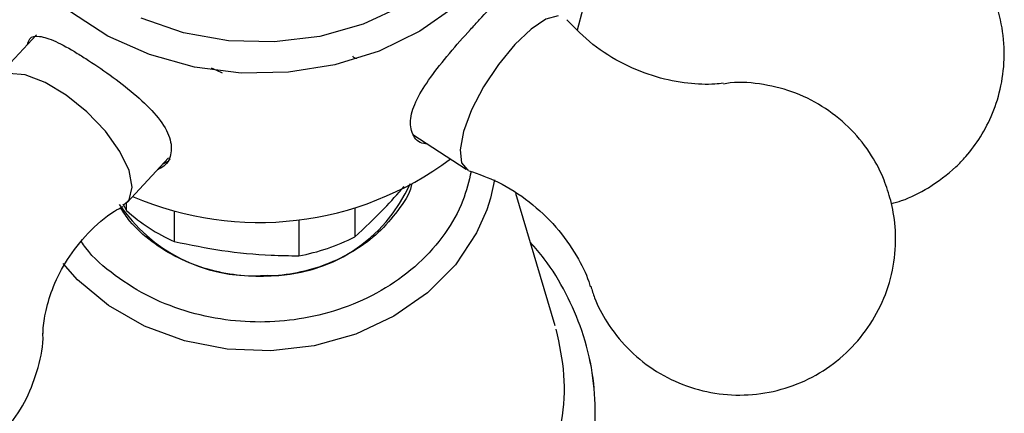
# Model space of a CAD drawing. Header units: millimetres. Extents: x 4096.516 to 4096.733, y 1727.865 to 1728.119.
# Tile 3 of 12: x 4096.538 to 4096.582, y 1727.892 to 1727.91. Entities that reach past the tile are written whole.
import ezdxf

# ---------------------------------------------------------------- set-up
doc = ezdxf.new("R2010")
doc.units = ezdxf.units.MM
doc.layers.add('SANINDUSA', color=3, linetype='Continuous')

msp = doc.modelspace()

# ---------------------------------------------------------------- linework, layer by layer
at = {"layer": 'SANINDUSA'}
for p, q in [((4096.539026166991, 1727.909069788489), (4096.537185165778, 1727.907090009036)), ((4096.555703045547, 1727.904660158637), (4096.558071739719, 1727.903121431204)), ((4096.543043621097, 1727.901642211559), (4096.544884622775, 1727.903621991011)), ((4096.562022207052, 1727.896172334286), (4096.560278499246, 1727.902038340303)), ((4096.542856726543, 1727.901586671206), (4096.543023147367, 1727.901283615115)), ((4096.543023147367, 1727.901283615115), (4096.543023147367, 1727.901621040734)), ((4096.54513773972, 1727.901264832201), (4096.54513773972, 1727.899909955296)), ((4096.553133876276, 1727.901387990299), (4096.553133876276, 1727.900117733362)), ((4096.55065326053, 1727.900870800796), (4096.55065326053, 1727.899273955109)), ((4096.549253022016, 1727.898395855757), (4096.548951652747, 1727.898389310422))]:
    msp.add_line(p, q, dxfattribs=at)
at = {"layer": 'SANINDUSA', "flags": 128}
for points in [[(4096.556499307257, 1727.925829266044), (4096.558038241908, 1727.924641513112), (4096.559314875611, 1727.923253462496), (4096.560292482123, 1727.921705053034), (4096.56094293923, 1727.920040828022), (4096.561247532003, 1727.918308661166), (4096.561197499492, 1727.916558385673), (4096.560794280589, 1727.914840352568), (4096.560049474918, 1727.913203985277), (4096.558984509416, 1727.911696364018), (4096.557630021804, 1727.910360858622), (4096.556024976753, 1727.909235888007), (4096.554215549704, 1727.90835381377), (4096.552253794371, 1727.907740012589), (4096.550196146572, 1727.907412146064), (4096.548101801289, 1727.907379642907), (4096.54603100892, 1727.907643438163), (4096.54404334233, 1727.908195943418), (4096.542195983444, 1727.909021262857), (4096.54054207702, 1727.910095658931), (4096.539129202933, 1727.911388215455), (4096.537998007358, 1727.912861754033)], [(4096.56365883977, 1727.914757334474), (4096.56374965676, 1727.914653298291), (4096.563812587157, 1727.914217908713), (4096.563787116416, 1727.913482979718), (4096.56367550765, 1727.912513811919), (4096.563487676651, 1727.911396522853), (4096.56324031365, 1727.910230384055), (4096.562999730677, 1727.909278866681)], [(4096.555291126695, 1727.910377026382), (4096.553511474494, 1727.909552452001), (4096.551584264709, 1727.909006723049), (4096.549571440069, 1727.908757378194), (4096.547537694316, 1727.908812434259), (4096.545548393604, 1727.909170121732), (4096.543667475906, 1727.909818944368)], [(4096.562152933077, 1727.909909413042), (4096.561611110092, 1727.909766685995), (4096.560948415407, 1727.909331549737), (4096.560223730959, 1727.908642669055), (4096.559501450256, 1727.907761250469), (4096.558845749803, 1727.906765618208), (4096.558314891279, 1727.90574422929), (4096.557956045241, 1727.904787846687), (4096.557801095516, 1727.903981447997), (4096.557863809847, 1727.903396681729), (4096.55813861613, 1727.90308550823), (4096.558188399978, 1727.90306703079)], [(4096.54327265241, 1727.902314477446), (4096.543132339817, 1727.903052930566), (4096.542723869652, 1727.903908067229), (4096.542083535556, 1727.904803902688), (4096.54126823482, 1727.905660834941), (4096.540350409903, 1727.906402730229), (4096.539411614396, 1727.906963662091), (4096.538535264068, 1727.907293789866), (4096.537799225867, 1727.90736378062), (4096.53726890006, 1727.907167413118), (4096.53705837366, 1727.90690558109)], [(4096.546772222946, 1727.907616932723), (4096.547003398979, 1727.907502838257), (4096.547261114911, 1727.907395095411)], [(4096.544618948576, 1727.903336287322), (4096.544872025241, 1727.903474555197), (4096.544957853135, 1727.903553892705)], [(4096.559328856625, 1727.902640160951), (4096.55915014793, 1727.901832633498), (4096.558987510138, 1727.901321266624)], [(4096.542865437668, 1727.90150035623), (4096.543132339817, 1727.901758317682), (4096.54327265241, 1727.902314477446)], [(4096.558987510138, 1727.901321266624), (4096.558536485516, 1727.900295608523), (4096.557595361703, 1727.898878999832), (4096.556358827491, 1727.897631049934), (4096.554868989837, 1727.89659425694), (4096.553176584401, 1727.895803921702), (4096.551339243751, 1727.895286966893), (4096.549419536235, 1727.895060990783), (4096.547482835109, 1727.895133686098), (4096.545595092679, 1727.895502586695), (4096.543820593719, 1727.896155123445), (4096.542219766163, 1727.897069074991), (4096.54084712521, 1727.898213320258), (4096.540205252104, 1727.89892882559)]]:
    msp.add_lwpolyline(points, dxfattribs=at)
at = {"layer": 'SANINDUSA'}
for centre, radius, start, end in [((4096.548890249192, 1727.914951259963), 0.01419847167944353, 246.7602563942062, 306.7229783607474), ((4096.549333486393, 1727.905238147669), 0.006842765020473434, 269.3262408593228, 336.3098209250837), ((4096.548653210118, 1727.905553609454), 0.007170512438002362, 213.8952684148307, 272.3853865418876), ((4096.5483732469, 1727.907205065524), 0.007980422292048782, 227.9018191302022, 246.0818881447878), ((4096.549044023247, 1727.908073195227), 0.008945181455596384, 280.3639295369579, 297.207411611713)]:
    msp.add_arc(centre, radius, start, end, dxfattribs=at)
for points, knots in [([(4096.578566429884, 1727.902293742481), (4096.578985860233, 1727.902581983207), (4096.579582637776, 1727.902992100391), (4096.580327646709, 1727.903782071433), (4096.580906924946, 1727.904559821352), (4096.581448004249, 1727.905614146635), (4096.581822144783, 1727.906833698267), (4096.581966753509, 1727.908180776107), (4096.581836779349, 1727.909582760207), (4096.581412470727, 1727.910964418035), (4096.580695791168, 1727.912252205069), (4096.579705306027, 1727.913378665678), (4096.57851309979, 1727.914252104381), (4096.577197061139, 1727.914842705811), (4096.575843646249, 1727.915145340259), (4096.574587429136, 1727.915176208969), (4096.573515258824, 1727.915008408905), (4096.572710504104, 1727.914796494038), (4096.572271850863, 1727.914571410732), (4096.572099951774, 1727.914483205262)], [0, 0, 0, 0, 0.07247180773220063, 0.1031149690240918, 0.1548824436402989, 0.2106936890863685, 0.2717715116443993, 0.3363186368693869, 0.4032372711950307, 0.4717859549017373, 0.5415665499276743, 0.6124688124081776, 0.6846923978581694, 0.7512571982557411, 0.8173879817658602, 0.8818156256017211, 0.929620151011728, 0.9724195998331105, 1, 1, 1, 1]), ([(4096.556351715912, 1727.90423877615), (4096.556299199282, 1727.904240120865), (4096.55598329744, 1727.904248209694), (4096.555658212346, 1727.904634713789), (4096.555547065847, 1727.905320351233), (4096.55585224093, 1727.906207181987), (4096.556472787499, 1727.907195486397), (4096.557324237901, 1727.908259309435), (4096.558102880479, 1727.909135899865), (4096.558820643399, 1727.909915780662), (4096.559457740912, 1727.910588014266), (4096.560027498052, 1727.911103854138), (4096.560351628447, 1727.911326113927), (4096.560431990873, 1727.911202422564), (4096.560451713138, 1727.911172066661)], [0, 0, 0, 0, 0.02067209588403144, 0.1243482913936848, 0.2245148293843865, 0.3201827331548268, 0.4174242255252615, 0.5196888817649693, 0.6228975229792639, 0.6706113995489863, 0.7685341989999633, 0.8663414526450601, 0.9671979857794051, 1, 1, 1, 1]), ([(4096.56946914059, 1727.906929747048), (4096.569348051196, 1727.906914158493), (4096.56887309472, 1727.906853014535), (4096.567855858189, 1727.906903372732), (4096.566477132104, 1727.907169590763), (4096.565031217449, 1727.907745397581), (4096.563651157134, 1727.908599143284), (4096.56290332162, 1727.90936467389), (4096.562531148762, 1727.909745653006)], [0, 0, 0, 0, 0.05605350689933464, 0.2198621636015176, 0.4026916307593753, 0.5982970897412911, 0.8000858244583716, 1, 1, 1, 1]), ([(4096.538624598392, 1727.908637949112), (4096.538653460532, 1727.9087353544), (4096.538733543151, 1727.909005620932), (4096.539141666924, 1727.909052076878), (4096.53983914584, 1727.908826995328), (4096.540639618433, 1727.908382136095), (4096.541514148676, 1727.907831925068), (4096.542432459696, 1727.907200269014), (4096.543499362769, 1727.90636415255), (4096.544393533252, 1727.905491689), (4096.544963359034, 1727.90461818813), (4096.545055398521, 1727.903841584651), (4096.544828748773, 1727.90330130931), (4096.54449251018, 1727.903141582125), (4096.544394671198, 1727.903095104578)], [0, 0, 0, 0, 0.05265731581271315, 0.1461061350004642, 0.2443827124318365, 0.3435660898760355, 0.3894194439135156, 0.4835234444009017, 0.5775159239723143, 0.6744395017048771, 0.7740724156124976, 0.8703324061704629, 0.9622692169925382, 1, 1, 1, 1]), ([(4096.553234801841, 1727.908030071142), (4096.553204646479, 1727.90802964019), (4096.553117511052, 1727.908028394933), (4096.553074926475, 1727.908085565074), (4096.55304707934, 1727.90812295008)], [0, 0, 0, 0, 0.3460746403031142, 1, 1, 1, 1]), ([(4096.576892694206, 1727.901725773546), (4096.576801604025, 1727.902032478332), (4096.576596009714, 1727.902724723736), (4096.576031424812, 1727.903804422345), (4096.575173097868, 1727.904900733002), (4096.574027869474, 1727.905845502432), (4096.572704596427, 1727.906535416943), (4096.571269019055, 1727.906901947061), (4096.570165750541, 1727.907014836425), (4096.569579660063, 1727.90690771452), (4096.569479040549, 1727.906889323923)], [0, 0, 0, 0, 0.09730355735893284, 0.2196181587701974, 0.3685710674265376, 0.5185000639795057, 0.668591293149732, 0.8187262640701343, 0.9688790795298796, 1, 1, 1, 1]), ([(4096.558292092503, 1727.90301197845), (4096.558189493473, 1727.902576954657), (4096.557962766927, 1727.901615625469), (4096.557169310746, 1727.900225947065), (4096.556014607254, 1727.898904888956), (4096.554550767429, 1727.897812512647), (4096.552889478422, 1727.897006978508), (4096.551141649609, 1727.896510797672), (4096.549375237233, 1727.896304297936), (4096.547592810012, 1727.896369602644), (4096.545798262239, 1727.896725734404), (4096.544046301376, 1727.897392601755), (4096.542490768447, 1727.898376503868), (4096.541465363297, 1727.899241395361), (4096.541084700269, 1727.899808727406), (4096.541024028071, 1727.899899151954)], [0, 0, 0, 0, 0.06982926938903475, 0.1543109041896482, 0.2405852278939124, 0.3268595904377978, 0.4113411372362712, 0.4924506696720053, 0.5689763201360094, 0.6455019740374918, 0.7266115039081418, 0.8110930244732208, 0.8973674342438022, 0.9836418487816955, 1, 1, 1, 1]), ([(4096.558196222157, 1727.903049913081), (4096.558633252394, 1727.902895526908), (4096.559576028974, 1727.902562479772), (4096.560897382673, 1727.901702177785), (4096.562093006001, 1727.900580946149), (4096.562956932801, 1727.899352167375), (4096.563428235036, 1727.898412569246), (4096.563551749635, 1727.897980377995), (4096.563573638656, 1727.897903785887)], [0, 0, 0, 0, 0.1755574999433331, 0.3787186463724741, 0.5841663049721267, 0.7890471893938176, 0.9626153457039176, 1, 1, 1, 1]), ([(4096.55565016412, 1727.902442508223), (4096.555646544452, 1727.902419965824), (4096.555579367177, 1727.902001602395), (4096.555040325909, 1727.90126615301), (4096.554221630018, 1727.900272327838), (4096.553117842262, 1727.89945965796), (4096.551511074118, 1727.898677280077), (4096.549265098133, 1727.898224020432), (4096.546981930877, 1727.898497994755), (4096.545286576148, 1727.899146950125), (4096.544117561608, 1727.899876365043), (4096.543249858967, 1727.900644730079), (4096.54288861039, 1727.901205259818), (4096.542759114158, 1727.901406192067)], [0, 0, 0, 0, 0.004983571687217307, 0.09248989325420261, 0.1818531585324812, 0.2712165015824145, 0.3587228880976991, 0.5212781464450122, 0.6838334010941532, 0.7713397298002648, 0.8607031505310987, 0.9500664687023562, 1, 1, 1, 1]), ([(4096.553133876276, 1727.900117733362), (4096.553568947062, 1727.900516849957), (4096.554296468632, 1727.901184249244), (4096.555032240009, 1727.902019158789), (4096.555328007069, 1727.902354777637)], [0, 0, 0, 0, 0.598017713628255, 1, 1, 1, 1]), ([(4096.576921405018, 1727.901590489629), (4096.57707204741, 1727.90163124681), (4096.577650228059, 1727.901787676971), (4096.578176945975, 1727.902078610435), (4096.578566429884, 1727.902293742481)], [0, 0, 0, 0, 0.2605455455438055, 1, 1, 1, 1]), ([(4096.563599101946, 1727.897922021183), (4096.563651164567, 1727.897751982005), (4096.563820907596, 1727.897197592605), (4096.564331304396, 1727.896248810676), (4096.565184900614, 1727.895151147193), (4096.566331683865, 1727.89420534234), (4096.567653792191, 1727.893521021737), (4096.569092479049, 1727.893133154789), (4096.570580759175, 1727.893059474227), (4096.572050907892, 1727.89330353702), (4096.573435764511, 1727.893854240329), (4096.574672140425, 1727.894686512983), (4096.575703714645, 1727.895762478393), (4096.576483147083, 1727.897033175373), (4096.57697605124, 1727.898441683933), (4096.57714682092, 1727.899855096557), (4096.577067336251, 1727.900959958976), (4096.576932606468, 1727.901550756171), (4096.576892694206, 1727.901725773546)], [0, 0, 0, 0, 0.02503069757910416, 0.08160915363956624, 0.150509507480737, 0.2198615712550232, 0.2892883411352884, 0.3587356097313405, 0.4281909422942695, 0.497650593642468, 0.5671133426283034, 0.6365793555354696, 0.7060500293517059, 0.775530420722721, 0.8450367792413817, 0.9146522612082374, 0.9747166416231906, 1, 1, 1, 1]), ([(4096.539325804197, 1727.895835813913), (4096.539325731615, 1727.895885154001), (4096.539325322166, 1727.89616349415), (4096.53943847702, 1727.896886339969), (4096.53976236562, 1727.89795676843), (4096.540376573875, 1727.899161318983), (4096.541296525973, 1727.900306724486), (4096.542176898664, 1727.901109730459), (4096.542737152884, 1727.901397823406), (4096.542865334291, 1727.901463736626)], [0, 0, 0, 0, 0.03149980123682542, 0.1776984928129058, 0.3447331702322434, 0.5315016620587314, 0.7318241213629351, 0.938643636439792, 1, 1, 1, 1]), ([(4096.534470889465, 1727.889494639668), (4096.534523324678, 1727.889261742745), (4096.534705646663, 1727.888451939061), (4096.535320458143, 1727.887137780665), (4096.536269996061, 1727.885588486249), (4096.537469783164, 1727.884179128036), (4096.538864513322, 1727.882932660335), (4096.540418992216, 1727.881875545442), (4096.54206677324, 1727.881031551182), (4096.54368498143, 1727.88042508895), (4096.545149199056, 1727.880037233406), (4096.546533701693, 1727.87978809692), (4096.54776427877, 1727.879665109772), (4096.549319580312, 1727.879620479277), (4096.55068806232, 1727.879706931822), (4096.552195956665, 1727.879938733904), (4096.553471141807, 1727.880226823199), (4096.55494350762, 1727.880701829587), (4096.556420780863, 1727.88134195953), (4096.557872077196, 1727.882161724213), (4096.559246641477, 1727.88315805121), (4096.560503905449, 1727.884324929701), (4096.56160732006, 1727.885652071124), (4096.562523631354, 1727.887125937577), (4096.563221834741, 1727.888730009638), (4096.563672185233, 1727.890444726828), (4096.563845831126, 1727.892247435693), (4096.563712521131, 1727.89411007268), (4096.56326680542, 1727.895923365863), (4096.562525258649, 1727.897619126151), (4096.561748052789, 1727.898928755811), (4096.561132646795, 1727.8996252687), (4096.560926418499, 1727.899858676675)], [0, 0, 0, 0, 0.01556805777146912, 0.05413154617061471, 0.09272319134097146, 0.1312693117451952, 0.1696377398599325, 0.2075971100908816, 0.2446765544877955, 0.2795885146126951, 0.3089114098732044, 0.3327161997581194, 0.3609444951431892, 0.380116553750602, 0.4222856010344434, 0.4396082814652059, 0.4682846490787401, 0.4980499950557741, 0.5299563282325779, 0.5632353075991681, 0.59759981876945, 0.632843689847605, 0.6688540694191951, 0.7055902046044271, 0.7430781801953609, 0.7814109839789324, 0.8207500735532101, 0.861322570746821, 0.9033944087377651, 0.9419578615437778, 0.9805495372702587, 1, 1, 1, 1]), ([(4096.54513773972, 1727.899909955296), (4096.545839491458, 1727.899766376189), (4096.547260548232, 1727.899475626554), (4096.549123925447, 1727.899300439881), (4096.550246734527, 1727.899280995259), (4096.55065326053, 1727.899273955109)], [0, 0, 0, 0, 0.3836180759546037, 0.7768318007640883, 1, 1, 1, 1]), ([(4096.562099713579, 1727.886522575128), (4096.562229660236, 1727.886723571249), (4096.562679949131, 1727.887420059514), (4096.56321166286, 1727.888733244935), (4096.563673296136, 1727.890442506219), (4096.563843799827, 1727.892246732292), (4096.563711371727, 1727.894108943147), (4096.56326542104, 1727.895922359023), (4096.562523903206, 1727.897618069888), (4096.561747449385, 1727.898926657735), (4096.561132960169, 1727.899622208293), (4096.560927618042, 1727.89985463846)], [0, 0, 0, 0, 0.04912846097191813, 0.1702390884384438, 0.2940793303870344, 0.4211704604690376, 0.552246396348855, 0.6881659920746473, 0.8127514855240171, 0.9374276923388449, 1, 1, 1, 1]), ([(4096.533376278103, 1727.889212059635), (4096.533878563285, 1727.8893158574), (4096.53466544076, 1727.889478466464), (4096.535808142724, 1727.890008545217), (4096.536831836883, 1727.890685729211), (4096.537834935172, 1727.891700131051), (4096.538635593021, 1727.8929307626), (4096.53912897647, 1727.894314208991), (4096.539350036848, 1727.89531690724), (4096.53931396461, 1727.895829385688), (4096.539312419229, 1727.895851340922)], [0, 0, 0, 0, 0.1585296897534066, 0.24835182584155, 0.3893615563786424, 0.5373233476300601, 0.6883887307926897, 0.8405404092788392, 0.9931685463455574, 1, 1, 1, 1]), ([(4096.549561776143, 1727.882180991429), (4096.550382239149, 1727.882250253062), (4096.55207231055, 1727.882392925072), (4096.554550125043, 1727.883119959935), (4096.556907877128, 1727.884255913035), (4096.558981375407, 1727.885807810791), (4096.560630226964, 1727.887679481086), (4096.561769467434, 1727.889749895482), (4096.562365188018, 1727.891877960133), (4096.562501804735, 1727.893991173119), (4096.562211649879, 1727.895343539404), (4096.562067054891, 1727.896017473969)], [0, 0, 0, 0, 0.1044290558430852, 0.2151133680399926, 0.3303992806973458, 0.448131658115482, 0.5658640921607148, 0.6811500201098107, 0.7918343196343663, 0.896263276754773, 1, 1, 1, 1])]:
    msp.add_open_spline(points, degree=3, knots=knots, dxfattribs=at)

doc.saveas('drawing.dxf')
